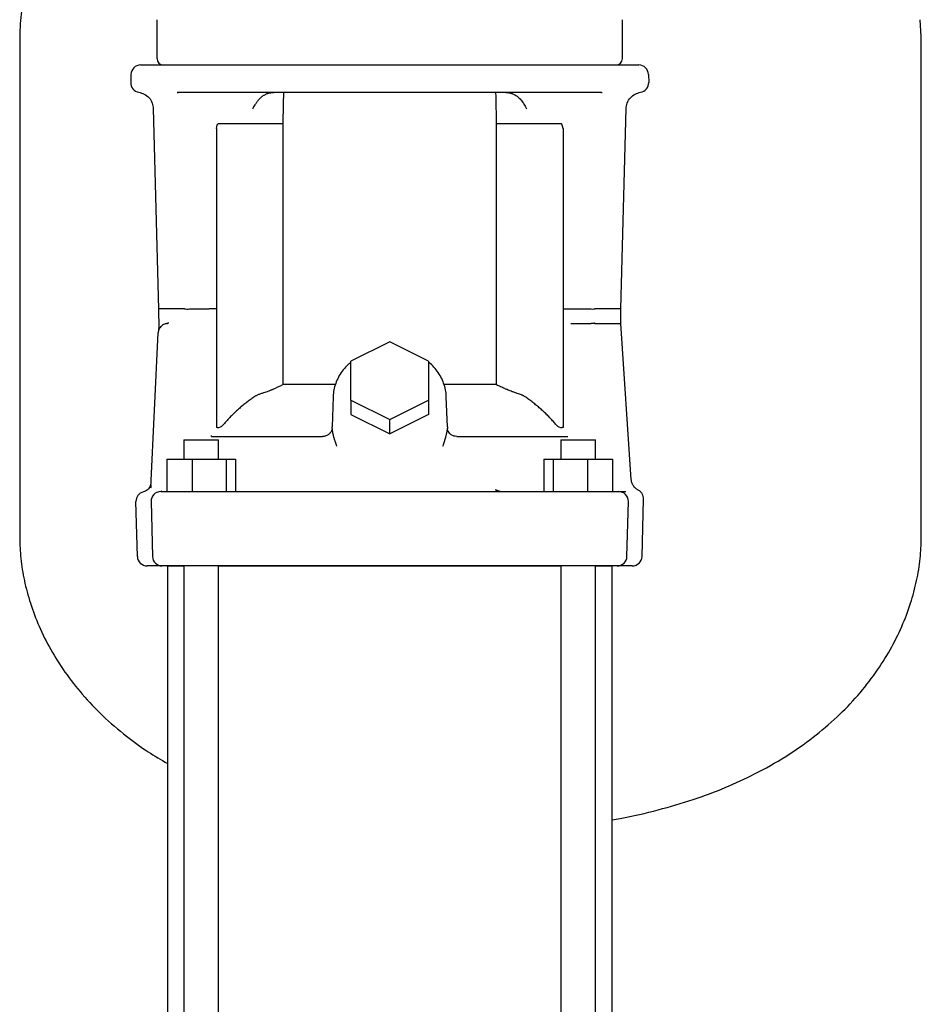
# Model space of a CAD drawing. Header units: millimetres. Extents: x 16 to 1414, y 11 to 1176.
# Tile 2 of 6: x 16 to 295, y 363 to 667. Entities that reach past the tile are written whole.
import ezdxf

# ---------------------------------------------------------------- set-up
doc = ezdxf.new("R2010")
doc.units = ezdxf.units.MM

msp = doc.modelspace()

# ---------------------------------------------------------------- linework, layer by layer
at = {"color": 7, "linetype": 'Continuous', "lineweight": 25}
for p, q in [((58.56, 655.41), (58.56, 667.41)), ((202.56, 655.41), (202.56, 667.41)), ((295.06, 662.21), (294.7, 667.41)), ((16.06, 662.21), (16.06, 507.21)), ((295.06, 507.21), (295.06, 662.21)), ((53.48, 653.41), (207.63, 653.41)), ((50.48, 650.49), (50.41, 647.99)), ((210.63, 650.49), (210.7, 647.99)), ((64.77, 644.92), (65.06, 644.91)), ((65.06, 644.91), (64.77, 644.92)), ((196.05, 644.91), (65.06, 644.91)), ((65.39, 644.76), (65.06, 644.91)), ((196.05, 644.91), (195.72, 644.76)), ((196.05, 644.91), (196.35, 644.92)), ((57.4, 639.9), (59.03, 577.86)), ((202.09, 577.91), (203.71, 639.9)), ((76.92, 633.7), (76.92, 541.19)), ((97.47, 635.2), (77.45, 635.2)), ((97.47, 635.2), (97.47, 554.5)), ((163.65, 554.5), (163.65, 635.2)), ((183.66, 635.2), (163.65, 635.2)), ((184.2, 633.7), (184.2, 541.19)), ((59.67, 577.91), (59.03, 577.91)), ((59.03, 577.91), (59.07, 571.89)), ((68.62, 577.91), (74.69, 577.91)), ((186.43, 577.91), (192.49, 577.91)), ((202.06, 573.41), (202.09, 577.91)), ((61.56, 573.39), (62.15, 573.58)), ((62.15, 573.58), (61.56, 573.39)), ((61.75, 573.4), (61.56, 573.39)), ((61.56, 573.39), (61.75, 573.4)), ((186.57, 573.41), (192.51, 573.41)), ((205.3, 525.17), (202.06, 573.41)), ((56.62, 522.69), (58.92, 570.56)), ((130.56, 567.74), (118.56, 561.74)), ((142.56, 561.74), (130.56, 567.74)), ((118.56, 549.74), (118.56, 561.74)), ((142.56, 561.74), (142.56, 549.74)), ((113.72, 554.5), (97.47, 554.5)), ((163.65, 554.5), (147.38, 554.5)), ((113.04, 550.72), (112.72, 541.44)), ((118.56, 549.74), (130.56, 543.74)), ((118.56, 549.74), (118.56, 545.24)), ((130.56, 543.74), (142.56, 549.74)), ((142.56, 549.74), (142.56, 545.24)), ((148.39, 541.44), (148.07, 550.7)), ((118.56, 545.24), (130.56, 539.24)), ((142.56, 545.24), (130.56, 539.24)), ((130.56, 539.24), (130.56, 543.74)), ((77.16, 541.19), (76.92, 541.19)), ((112.71, 540.93), (112.72, 541.44)), ((148.41, 540.93), (148.36, 540.47)), ((148.39, 541.44), (148.41, 540.93)), ((184.2, 541.19), (183.95, 541.19)), ((66.84, 537.41), (66.84, 531.41)), ((66.84, 537.41), (75.4, 537.41)), ((75.4, 537.41), (77.6, 537.41)), ((75.41, 538.41), (75.41, 538.75)), ((75.41, 538.41), (109.75, 538.41)), ((77.6, 531.41), (77.6, 537.41)), ((109.74, 538.42), (109.72, 538.51)), ((110.72, 538.59), (109.74, 538.42)), ((110.4, 538.54), (109.75, 538.41)), ((110.29, 538.46), (109.77, 538.41)), ((151.36, 538.41), (150.39, 538.59)), ((151.36, 538.41), (150.73, 538.54)), ((151.36, 538.41), (150.8, 538.52)), ((151.36, 538.41), (185.7, 538.41)), ((151.4, 538.51), (151.42, 538.41)), ((151.42, 538.41), (151.4, 538.51)), ((183.51, 537.41), (183.51, 531.41)), ((183.51, 537.41), (185.71, 537.41)), ((185.71, 537.41), (194.27, 537.41)), ((194.27, 531.41), (194.27, 537.41)), ((61.62, 531.41), (61.62, 521.41)), ((61.62, 531.41), (69.38, 531.41)), ((69.38, 531.41), (69.4, 521.41)), ((69.38, 531.41), (79.98, 531.41)), ((79.98, 531.41), (79.98, 521.41)), ((79.98, 531.41), (82.82, 531.41)), ((82.82, 531.41), (82.82, 521.41)), ((178.3, 531.41), (178.3, 521.41)), ((178.3, 531.41), (181.14, 531.41)), ((181.14, 531.41), (181.14, 521.41)), ((181.14, 531.41), (191.73, 531.41)), ((191.73, 531.41), (191.72, 521.41)), ((191.73, 531.41), (199.49, 531.41)), ((199.49, 531.41), (199.49, 521.41)), ((56.62, 522.69), (56.56, 522.45)), ((59.7, 521.41), (69.4, 521.41)), ((59.88, 521.41), (60.01, 521.5)), ((60.01, 521.5), (59.88, 521.41)), ((61.17, 521.41), (61.18, 521.41)), ((69.4, 521.41), (191.72, 521.41)), ((191.72, 521.41), (201.42, 521.41)), ((199.94, 521.41), (199.89, 521.41)), ((199.94, 521.41), (200.46, 521.41)), ((52.48, 501.34), (52.03, 518.34)), ((56.7, 518.34), (57.14, 501.34)), ((203.97, 501.34), (204.41, 518.34)), ((208.63, 501.34), (209.1, 519.11)), ((61.11, 498.41), (55.48, 498.41)), ((61.81, 498.41), (61.81, 180.41)), ((61.81, 498.41), (66.84, 498.41)), ((66.84, 498.41), (66.84, 150.81)), ((77.6, 150.81), (77.6, 498.41)), ((77.6, 498.41), (183.51, 498.41)), ((183.51, 498.41), (183.51, 150.81)), ((200.97, 498.41), (191.62, 498.41)), ((194.27, 150.81), (194.27, 498.41)), ((194.27, 498.41), (199.31, 498.41)), ((199.31, 498.41), (199.31, 180.41)), ((199.48, 498.41), (199.48, 498.41)), ((205.63, 498.41), (200, 498.41)), ((200.35, 498.41), (200, 498.41)), ((200.97, 498.41), (200.35, 498.41))]:
    msp.add_line(p, q, dxfattribs=at)
at = {"color": 7, "linetype": 'Continuous', "lineweight": 25, "flags": 128}
for points in [[(200.46, 521.41), (200.93, 521.41), (201.38, 521.41), (201.81, 521.41), (202.22, 521.41), (202.6, 521.41), (202.97, 521.41), (203.32, 521.41), (203.65, 521.41)], [(69.5, 498.41), (67.57, 498.41), (65.77, 498.41), (64.16, 498.41), (62.77, 498.41), (61.64, 498.41), (60.82, 498.41), (60.31, 498.41), (60.14, 498.41)], [(191.62, 498.41), (181.57, 498.41), (171.46, 498.41), (161.29, 498.41), (151.07, 498.41), (140.82, 498.41), (130.56, 498.41), (120.29, 498.41), (110.05, 498.41), (99.83, 498.41), (89.65, 498.41), (79.54, 498.41), (69.5, 498.41)]]:
    msp.add_lwpolyline(points, dxfattribs=at)
at = {"color": 7, "linetype": 'Continuous', "lineweight": 25}
for centre, radius, start, end in [((60.56, 655.41), 2, 180, 270), ((200.56, 655.41), 2, 270, 0), ((53.48, 650.41), 3, 90, 178.5), ((207.63, 650.41), 3, 1.5, 90), ((53.41, 647.91), 3, 178.5, 261.5085), ((207.7, 647.91), 3, 279.2634, 1.5083), ((77.16, 543.61), 2.42, 270, 319.7859), ((183.95, 543.61), 2.42, 220.2376, 270.0001), ((55.03, 518.42), 3, 103.3594, 181.5031), ((59.7, 518.41), 3, 90.0004, 181.5), ((201.42, 518.41), 3, 358.5, 89.9995), ((55.48, 501.41), 3, 181.5, 270), ((60.14, 501.41), 3, 181.5, 270), ((200.97, 501.41), 3, 270, 358.5), ((205.63, 501.41), 3, 270, 358.5)]:
    msp.add_arc(centre, radius, start, end, dxfattribs=at)
for points, knots in [([(42.06, 713.52), (39.73, 711.35), (34.86, 706.83), (28.96, 699.57), (24.17, 692.21), (20.63, 685.12), (18.04, 677.73), (16.37, 670.06), (16.16, 664.84), (16.06, 662.21)], [0, 0, 0, 0, 0.1609567, 0.3358568, 0.4717143, 0.6047386, 0.736057, 0.8671829, 1, 1, 1, 1]), ([(52.97, 644.95), (53.51, 644.81), (54.7, 644.52), (56.17, 643.32), (57.19, 641.71), (57.33, 640.49), (57.4, 639.9)], [0, 0, 0, 0, 0.242041, 0.49999, 0.757944, 1, 1, 1, 1]), ([(89.74, 642.35), (89.81, 642.42), (89.94, 642.58), (90.15, 642.82), (90.37, 643.05), (90.61, 643.28), (90.87, 643.5), (91.15, 643.72), (91.44, 643.92), (91.75, 644.11), (92.08, 644.29), (92.45, 644.46), (92.85, 644.62), (93.27, 644.74), (93.73, 644.84), (94.2, 644.9), (94.51, 644.91), (94.67, 644.91)], [0, 0, 0, 0, 0.052682, 0.10708, 0.163176, 0.220916, 0.28022, 0.340987, 0.403081, 0.466327, 0.530525, 0.601452, 0.675932, 0.75355, 0.83383, 0.916177, 1, 1, 1, 1]), ([(166.44, 644.91), (166.52, 644.91), (166.67, 644.91), (166.9, 644.9), (167.12, 644.87), (167.35, 644.84), (167.57, 644.8), (167.78, 644.75), (167.99, 644.7), (168.19, 644.64), (168.39, 644.57), (168.85, 644.39), (169.53, 644.04), (170.29, 643.48), (170.88, 642.92), (171.35, 642.38), (171.75, 641.84), (172.14, 641.27), (172.53, 640.61), (172.79, 640.12), (172.93, 639.85)], [0, 0, 0, 0, 0.026582, 0.052976, 0.07913, 0.105, 0.130546, 0.155724, 0.18049, 0.204804, 0.228634, 0.251952, 0.375422, 0.491053, 0.575074, 0.65731, 0.737268, 0.80687, 0.894961, 1, 1, 1, 1]), ([(203.71, 639.9), (203.78, 640.49), (203.93, 641.71), (204.94, 643.32), (206.41, 644.52), (207.6, 644.81), (208.18, 644.95)], [0, 0, 0, 0, 0.242053, 0.500003, 0.757952, 1, 1, 1, 1]), ([(88.18, 639.85), (88.25, 639.99), (88.36, 640.19), (88.6, 640.61), (88.82, 641), (89.08, 641.43), (89.29, 641.74), (89.51, 642.05), (89.67, 642.25), (89.74, 642.35)], [0, 0, 0, 0, 0.158326, 0.238539, 0.485195, 0.617644, 0.745525, 0.872308, 1, 1, 1, 1]), ([(184.2, 633.7), (184.18, 633.78), (184.15, 633.93), (184.11, 634.15), (184.06, 634.35), (184.02, 634.52), (183.97, 634.68), (183.93, 634.82), (183.88, 634.93), (183.84, 635.03), (183.8, 635.1), (183.75, 635.15), (183.71, 635.19), (183.67, 635.2), (183.66, 635.2)], [0, 0, 0, 0, 0.148913, 0.28533, 0.409298, 0.520878, 0.620155, 0.707247, 0.782334, 0.845697, 0.897803, 0.939505, 0.972469, 1, 1, 1, 1]), ([(67.1, 577.91), (67.23, 577.91), (67.49, 577.9), (68.07, 577.9), (68.39, 577.9), (68.62, 577.91)], [0, 0, 0, 0, 0.5, 0.5, 1, 1, 1, 1]), ([(76.92, 577.91), (76.86, 577.92), (76.74, 577.92), (76.55, 577.92), (76.37, 577.92), (76.18, 577.92), (75.99, 577.92), (75.8, 577.92), (75.61, 577.92), (75.42, 577.92), (75.23, 577.92), (75.04, 577.92), (74.86, 577.92), (74.74, 577.92), (74.69, 577.91)], [0, 0, 0, 0, 0.074035, 0.149746, 0.22715, 0.306254, 0.387061, 0.469569, 0.553771, 0.639657, 0.727221, 0.81646, 0.907379, 1, 1, 1, 1]), ([(184.19, 577.92), (184.6, 577.92), (185, 577.92), (185.76, 577.92), (186.12, 577.92), (186.43, 577.91)], [0, 0, 0, 0, 0.5, 0.5, 1, 1, 1, 1]), ([(192.49, 577.91), (192.73, 577.91), (193.04, 577.9), (193.62, 577.9), (193.88, 577.91), (194.02, 577.91)], [0, 0, 0, 0, 0.5, 0.5, 1, 1, 1, 1]), ([(202.09, 577.91), (202.09, 577.91), (202.3, 577.91), (201.88, 577.91), (201.45, 577.91)], [0, 0, 0, 0, 0.000031, 1, 1, 1, 1]), ([(61.56, 573.39), (61.24, 573.36), (60.9, 573.26), (60.25, 572.94), (59.95, 572.71), (59.46, 572.17), (59.26, 571.86), (59, 571.21), (58.93, 570.87), (58.92, 570.56)], [0, 0, 0, 0, 0.25, 0.25, 0.5, 0.5, 0.75, 0.75, 1, 1, 1, 1]), ([(62.15, 573.58), (62.09, 573.49), (61.93, 573.43), (61.78, 573.41), (61.71, 573.4)], [0, 0, 0, 0, 0.501939, 1, 1, 1, 1]), ([(192.51, 573.41), (192.52, 573.41), (192.54, 573.4), (192.57, 573.38), (192.61, 573.38), (192.64, 573.38), (192.69, 573.39), (192.75, 573.41), (192.84, 573.44), (192.95, 573.46), (193.08, 573.48), (193.25, 573.5), (193.43, 573.52), (193.6, 573.54), (193.73, 573.56), (193.81, 573.57), (193.87, 573.58), (193.93, 573.58), (193.98, 573.56), (194.01, 573.5), (194.02, 573.44), (194.03, 573.42)], [0, 0, 0, 0, 0.0224102, 0.0448011, 0.0677806, 0.0919125, 0.108219, 0.1463691, 0.2063861, 0.2633598, 0.3361873, 0.424827, 0.5292851, 0.6360285, 0.7177983, 0.7742471, 0.8052468, 0.8590146, 0.9052387, 0.9500273, 1, 1, 1, 1]), ([(59.07, 571.89), (59.06, 571.75), (59.06, 571.46), (59.01, 571.18), (58.98, 571.05)], [0, 0, 0, 0, 0.494209, 1, 1, 1, 1]), ([(59.14, 571.53), (59.12, 571.49), (59.02, 571.29), (58.98, 571.02), (58.99, 571.07), (58.98, 571.05)], [0, 0, 0, 0, 0.176102, 0.913546, 1, 1, 1, 1]), ([(118.56, 561.45), (118.26, 561.21), (117.37, 560.5), (116.15, 559.11), (114.92, 557.32), (113.98, 555.39), (113.34, 553.37), (113.1, 551.8), (113.05, 550.91), (113.04, 550.72)], [0, 0, 0, 0, 0.089253, 0.263045, 0.436331, 0.608993, 0.780984, 0.952354, 1, 1, 1, 1]), ([(148.07, 550.7), (148.04, 551.11), (147.98, 552.19), (147.62, 553.95), (146.91, 555.92), (145.9, 557.8), (144.61, 559.53), (143.48, 560.76), (142.72, 561.33), (142.56, 561.46)], [0, 0, 0, 0, 0.096901, 0.267364, 0.437942, 0.60882, 0.780181, 0.95211, 1, 1, 1, 1]), ([(163.65, 554.5), (163.85, 554.41), (164.25, 554.23), (164.85, 553.96), (165.44, 553.68), (166.03, 553.39), (166.42, 553.19), (166.61, 553.09)], [0, 0, 0, 0, 0.2012838, 0.4018921, 0.6018583, 0.8012162, 1, 1, 1, 1]), ([(94.5, 553.09), (94.42, 553.05), (94.27, 552.97), (94.03, 552.86), (93.79, 552.75), (93.48, 552.62), (93.1, 552.47), (92.55, 552.27), (91.87, 552.05), (91.18, 551.84), (90.6, 551.65), (90.16, 551.49), (89.76, 551.33), (89.41, 551.17), (89.09, 551), (88.9, 550.87), (88.8, 550.81)], [0, 0, 0, 0, 0.043126, 0.086157, 0.128963, 0.171411, 0.248279, 0.326603, 0.458557, 0.594912, 0.679822, 0.756201, 0.825284, 0.888271, 0.946205, 1, 1, 1, 1]), ([(172.31, 550.82), (172.26, 550.85), (172.17, 550.91), (172.01, 551), (171.83, 551.1), (171.6, 551.22), (171.23, 551.39), (170.7, 551.58), (170.07, 551.79), (169.48, 551.98), (168.95, 552.15), (168.41, 552.33), (167.82, 552.55), (167.2, 552.8), (166.8, 553), (166.61, 553.09)], [0, 0, 0, 0, 0.02755, 0.056173, 0.085986, 0.131237, 0.181627, 0.28523, 0.403301, 0.505075, 0.588906, 0.672663, 0.785282, 0.894711, 1, 1, 1, 1]), ([(88.8, 550.81), (88.61, 550.68), (88.22, 550.42), (87.65, 550.01), (87.08, 549.6), (86.53, 549.19), (85.99, 548.77), (85.46, 548.34), (84.94, 547.92), (84.42, 547.49), (83.92, 547.05), (83.43, 546.61), (82.95, 546.17), (82.48, 545.73), (82.01, 545.28), (81.56, 544.83), (81.11, 544.37), (80.67, 543.91), (80.25, 543.45), (79.83, 542.99), (79.42, 542.52), (79.15, 542.21), (79.01, 542.05)], [0, 0, 0, 0, 0.053799, 0.107107, 0.159943, 0.212325, 0.264272, 0.3158, 0.366921, 0.41765, 0.467998, 0.51798, 0.567605, 0.616887, 0.665835, 0.714461, 0.762776, 0.810789, 0.85851, 0.905946, 0.953107, 1, 1, 1, 1]), ([(182.1, 542.05), (181.95, 542.22), (181.65, 542.57), (181.19, 543.09), (180.72, 543.61), (180.24, 544.12), (179.75, 544.63), (179.25, 545.13), (178.74, 545.63), (178.21, 546.13), (177.67, 546.62), (177.13, 547.11), (176.57, 547.59), (176, 548.07), (175.41, 548.54), (174.82, 549.01), (174.21, 549.47), (173.59, 549.92), (172.96, 550.37), (172.52, 550.67), (172.31, 550.82)], [0, 0, 0, 0, 0.052283, 0.104878, 0.157795, 0.211048, 0.264647, 0.318607, 0.372941, 0.427664, 0.482791, 0.538339, 0.594323, 0.650761, 0.70767, 0.765069, 0.822977, 0.881419, 0.940418, 1, 1, 1, 1]), ([(112.65, 540.43), (112.63, 540.37), (112.59, 540.28), (112.44, 539.98), (112.09, 539.45), (111.35, 538.78), (110.65, 538.57), (110.29, 538.46)], [0, 0, 0, 0, 0.112393, 0.224197, 0.457209, 0.716776, 1, 1, 1, 1]), ([(112.65, 540.43), (112.7, 540.51), (112.68, 540.52), (112.66, 540.47), (112.65, 540.43)], [0, 0, 0, 0, 0.321372, 1, 1, 1, 1]), ([(112.71, 540.93), (112.71, 540.9), (112.7, 540.83), (112.71, 540.72), (112.72, 540.6), (112.73, 540.46), (112.75, 540.32), (112.78, 540.16), (112.81, 539.98), (112.84, 539.8), (112.88, 539.6), (112.93, 539.39), (112.98, 539.16), (113.04, 538.93), (113.11, 538.64), (113.21, 538.29), (113.33, 537.85), (113.48, 537.35), (113.65, 536.78), (113.85, 536.16), (114, 535.72), (114.07, 535.49)], [0, 0, 0, 0, 0.022661, 0.04699, 0.073054, 0.100905, 0.130587, 0.162133, 0.195571, 0.230923, 0.268207, 0.307437, 0.348625, 0.391779, 0.436907, 0.504725, 0.582946, 0.671572, 0.770607, 0.880065, 1, 1, 1, 1]), ([(147.04, 535.49), (147.08, 535.61), (147.16, 535.85), (147.27, 536.18), (147.38, 536.51), (147.48, 536.81), (147.57, 537.1), (147.65, 537.37), (147.72, 537.63), (147.79, 537.86), (147.85, 538.08), (147.91, 538.29), (147.98, 538.56), (148.07, 538.9), (148.16, 539.3), (148.24, 539.66), (148.31, 539.98), (148.36, 540.27), (148.39, 540.52), (148.41, 540.74), (148.41, 540.87), (148.41, 540.93)], [0, 0, 0, 0, 0.0624208, 0.121908, 0.178475, 0.2321298, 0.2828767, 0.3307177, 0.3756534, 0.4176837, 0.4568081, 0.4930265, 0.5263389, 0.6041823, 0.676547, 0.743477, 0.8050341, 0.8613075, 0.9124246, 0.9585683, 1, 1, 1, 1]), ([(148.47, 540.41), (148.46, 540.45), (148.44, 540.5), (148.42, 540.49), (148.41, 540.49)], [0, 0, 0, 0, 0.6914569, 1, 1, 1, 1]), ([(150.8, 538.52), (150.47, 538.57), (149.77, 538.78), (149.02, 539.45), (148.67, 539.99), (148.52, 540.29), (148.49, 540.37), (148.47, 540.41)], [0, 0, 0, 0, 0.283734, 0.543565, 0.776392, 0.887943, 1, 1, 1, 1]), ([(207.45, 521.86), (207.19, 522.03), (206.57, 522.4), (205.89, 523.23), (205.44, 524.17), (205.35, 524.84), (205.3, 525.17)], [0, 0, 0, 0, 0.256894, 0.514932, 0.765123, 1, 1, 1, 1]), ([(56.5, 523.22), (56.39, 522.98), (56.18, 522.52), (55.66, 521.96), (55.04, 521.54), (54.57, 521.4), (54.34, 521.33)], [0, 0, 0, 0, 0.253826, 0.510235, 0.761329, 1, 1, 1, 1]), ([(56.58, 523.33), (56.58, 523.35), (56.57, 523.44), (56.53, 523.32), (56.5, 523.22)], [0, 0, 0, 0, 0.1177598, 1, 1, 1, 1]), ([(56.66, 523.51), (56.65, 523.39), (56.65, 523.27), (56.63, 523), (56.63, 522.85), (56.62, 522.69)], [0, 0, 0, 0, 0.5, 0.5, 1, 1, 1, 1]), ([(163.31, 522.03), (163.37, 521.99), (163.5, 521.92), (163.71, 521.83), (163.94, 521.74), (164.19, 521.65), (164.5, 521.56), (164.88, 521.48), (165.32, 521.43), (165.62, 521.42), (165.77, 521.41)], [0, 0, 0, 0, 0.082498, 0.171723, 0.267719, 0.370527, 0.48019, 0.652322, 0.825585, 1, 1, 1, 1]), ([(163.31, 522.03), (163.33, 521.99), (163.38, 521.93), (163.46, 521.84), (163.54, 521.76), (163.62, 521.69), (163.7, 521.63), (163.81, 521.55), (163.96, 521.48), (164.14, 521.42), (164.26, 521.42), (164.32, 521.41)], [0, 0, 0, 0, 0.083492, 0.16662, 0.249613, 0.332703, 0.416119, 0.500086, 0.667076, 0.8331, 1, 1, 1, 1]), ([(209.1, 519.11), (209.08, 519.37), (209.06, 519.94), (208.71, 520.73), (208.18, 521.42), (207.69, 521.72), (207.45, 521.86)], [0, 0, 0, 0, 0.244897, 0.500001, 0.755104, 1, 1, 1, 1]), ([(16.06, 507.21), (16.13, 505.04), (16.27, 500.57), (17.42, 493.76), (19.29, 486.73), (22, 479.57), (25.58, 472.42), (30.04, 465.36), (35.42, 458.48), (41.78, 451.82), (48.66, 445.94), (55.4, 441.04), (59.78, 438.46), (61.81, 437.26)], [0, 0, 0, 0, 0.07445, 0.153253, 0.236322, 0.323663, 0.415401, 0.510037, 0.609562, 0.714513, 0.825572, 0.919372, 1, 1, 1, 1]), ([(199.31, 419.89), (200.18, 420.02), (205.01, 420.77), (213.44, 422.8), (224.3, 425.95), (234.26, 429.68), (243.85, 434.08), (252.98, 439.22), (261.51, 445.15), (268.97, 451.49), (275.43, 458.17), (280.92, 465.14), (285.47, 472.3), (289.08, 479.51), (291.81, 486.68), (293.69, 493.73), (294.84, 500.56), (294.99, 505.04), (295.06, 507.21)], [0, 0, 0, 0, 0.018746, 0.104315, 0.18456, 0.259939, 0.330894, 0.409403, 0.482997, 0.552259, 0.617699, 0.680978, 0.741083, 0.798274, 0.852718, 0.904494, 0.953606, 1, 1, 1, 1]), ([(61.64, 498.41), (61.66, 498.41), (61.82, 498.41), (61.44, 498.41), (61.11, 498.41)], [0, 0, 0, 0, 0.120497, 1, 1, 1, 1])]:
    msp.add_open_spline(points, degree=3, knots=knots, dxfattribs=at)
for points in [[(97.69, 644.91), (97.62, 641.68), (97.54, 638.44), (97.47, 635.2)], [(163.65, 635.2), (163.57, 638.44), (163.5, 641.68), (163.42, 644.91)], [(76.92, 633.7), (77.1, 634.7), (77.28, 635.2), (77.45, 635.2)], [(67.1, 577.91), (63.29, 577.91), (60.77, 577.91), (59.67, 577.91)], [(201.45, 577.91), (200.34, 577.91), (197.83, 577.91), (194.02, 577.91)], [(194.03, 573.42), (199.28, 573.42), (202.06, 573.42), (202.06, 573.42)], [(94.5, 553.09), (95.47, 553.59), (96.46, 554.06), (97.47, 554.5)]]:
    msp.add_open_spline(points, degree=3, dxfattribs=at)

doc.saveas('drawing.dxf')
